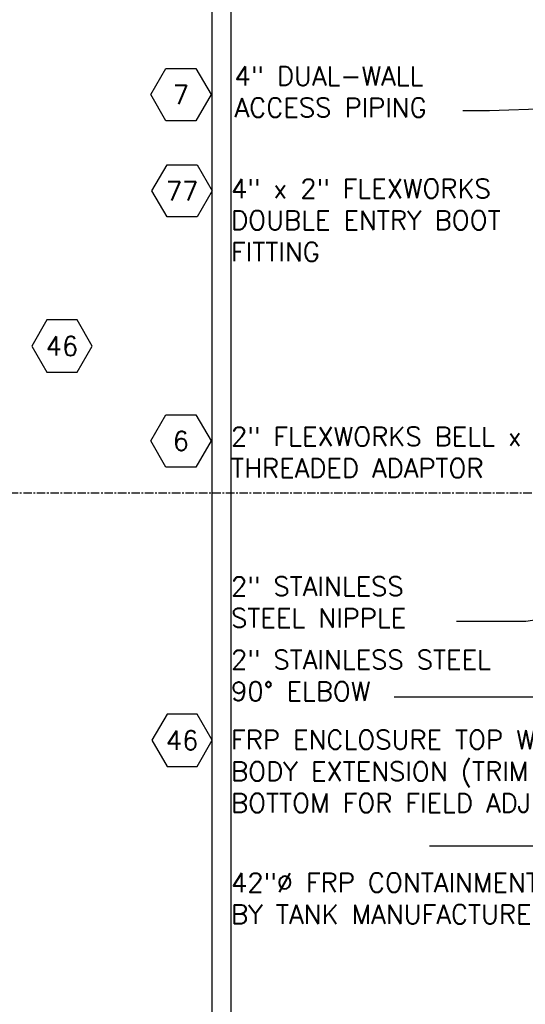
# Model space of a CAD drawing. Extents: x -750 to 90, y 3202 to 3394.
# Tile 38 of 72: x -320 to -290, y 3298 to 3356. Entities that reach past the tile are written whole.
import ezdxf
from ezdxf.enums import TextEntityAlignment as Align

# ---------------------------------------------------------------- set-up
doc = ezdxf.new("R2010")
doc.units = 0
doc.header["$MEASUREMENT"] = 0
doc.linetypes.add('CENTER1', pattern=[0.6625, 0.5, -0.075, 0.0125, -0.075])
doc.layers.get('0').update_dxf_attribs({"linetype": 'CONTINUOUS'})
doc.layers.add('FREEZE-LINES', color=8, linetype='CONTINUOUS', plot=False)
doc.layers.add('TEXT', color=3, linetype='CONTINUOUS')
doc.styles.add('GM2-3$0$SIMPLEX', font='simplex.shx')
doc.styles.add('SIMPLEX', font='simplex')
doc.dimstyles.new('DIM12', dxfattribs={"dimscale": 12, "dimtxt": 0.09375, "dimasz": 0.09375, "dimexe": 0.0625, "dimexo": 0.0625, "dimgap": 0.0625, "dimtad": 1, "dimdec": 4, "dimzin": 3, "dimdsep": 46, "dimlunit": 4, "dimtxsty": 'SIMPLEX', "dimcen": 0, "dimclrd": 3, "dimclre": 3, "dimclrt": 3, "dimadec": 0, "dimazin": 0, "dimtfac": 1, "dimtdec": 4, "dimtmove": 0, "dimatfit": 3, "dimfxl": 1, "dimfrac": 2, "dimtolj": 1, "dimtzin": 3, "dimarcsym": 0})

# ---------------------------------------------------------------- blocks, each defined once
blk = doc.blocks.new('HEX')
at = {"color": 3}
blk.add_lwpolyline([(-0.0577, 0.1), (-0.1155, 0), (-0.0577, -0.1), (0.0577, -0.1), (0.1155, 0), (0.0577, 0.1)], close=True, dxfattribs=at)
at = {"color": 3, "style": 'SIMPLEX'}
blk.add_attdef('D#', text='', height=0.08, dxfattribs=at).set_placement((0, 0), align=Align.MIDDLE)

msp = doc.modelspace()

# ---------------------------------------------------------------- linework, layer by layer
at = {"layer": 'FREEZE-LINES', "color": 8, "linetype": 'Continuous'}
for p, q in [((-308.19746, 3253.50724), (-308.19746, 3393.86845)), ((-307.08631, 3253.50724), (-307.08631, 3393.86845))]:
    msp.add_line(p, q, dxfattribs=at)
at = {"layer": 'FREEZE-LINES', "color": 8, "linetype": 'CENTER1'}
msp.add_line((-198.08631, 3328.13499), (-330.08631, 3328.13499), dxfattribs=at)

# ---------------------------------------------------------------- block references
at = {"layer": 'TEXT'}
ref = msp.add_blockref('HEX', (-310.05864, 3351.74469), dxfattribs=dict(at, xscale=-15.4698778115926, yscale=15.46987781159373, zscale=15.46987781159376, rotation=180))
ref.add_attrib('D#', '7', dxfattribs={"layer": '0', "height": 1.125, "style": 'SIMPLEX'}).set_placement((-310.05864, 3351.74469), align=Align.MIDDLE)
ref = msp.add_blockref('HEX', (-309.98376, 3346.04471), dxfattribs=dict(at, xscale=-15.46987781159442, yscale=15.46987781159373, zscale=15.46987781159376, rotation=180))
ref.add_attrib('D#', '77', dxfattribs={"layer": '0', "height": 1.125, "rotation": 360, "style": 'SIMPLEX'}).set_placement((-309.98376, 3346.04471), align=Align.MIDDLE)
ref = msp.add_blockref('HEX', (-317.10071, 3336.84518), dxfattribs=dict(at, xscale=15.46987781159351, yscale=15.46987781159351, zscale=15.46987781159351))
ref.add_attrib('D#', '46', dxfattribs={"layer": '0', "height": 1.125, "style": 'SIMPLEX'}).set_placement((-317.10071, 3336.84518), align=Align.MIDDLE)
ref = msp.add_blockref('HEX', (-310.05864, 3331.22405), dxfattribs=dict(at, xscale=-15.4698778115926, yscale=15.46987781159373, zscale=15.46987781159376, rotation=180))
ref.add_attrib('D#', '6', dxfattribs={"layer": '0', "height": 1.125, "style": 'SIMPLEX'}).set_placement((-310.05864, 3331.22405), align=Align.MIDDLE)
ref = msp.add_blockref('HEX', (-309.98376, 3313.48517), dxfattribs=dict(at, xscale=15.46987781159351, yscale=15.46987781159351, zscale=15.46987781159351))
ref.add_attrib('D#', '46', dxfattribs={"layer": '0', "height": 1.125, "style": 'SIMPLEX'}).set_placement((-309.98376, 3313.48517), align=Align.MIDDLE)

# ---------------------------------------------------------------- texts
at = {"layer": 'TEXT', "char_height": 1.125, "attachment_point": 1}
for s, insert, width, style in [('\\pt2.16;4" DUAL-WALL ACCESS PIPING', (-306.88289, 3353.41881), 16.4866307, 'SIMPLEX'), ('\\pt2.16;4" x 2" FLEXWORKS DOUBLE ENTRY BOOT FITTING', (-307.08631, 3346.74468), 21.6240354, 'SIMPLEX'), ('\\pt2.16;2" FLEXWORKS BELL x MALE THREADED ADAPTOR', (-307.08631, 3332.051), 24.8477235, 'SIMPLEX'), ('\\pt2.16,16.875;2" STAINLESS\\PSTEEL NIPPLE', (-307.08631, 3323.17022), 21.1244638, 'GM2-3$0$SIMPLEX'), ('2" STAINLESS STEEL 90%%D ELBOW', (-307.08631, 3318.82922), 17.5900207, 'SIMPLEX'), ('FRP ENCLOSURE TOP W/ ROUND BODY EXTENSION (TRIM FROM BOTTOM FOR FIELD ADJUSTMENT)', (-307.08631, 3314.08325), 29.3331407, 'SIMPLEX'), ('\\pt2.16;42"∅ FRP CONTAINMENT COLLAR,\\PBY TANK MANUFACTURER', (-307.08631, 3305.62127), 23.7516087, 'SIMPLEX')]:
    msp.add_mtext(s, dxfattribs=dict(at, insert=insert, width=width, style=style))

# ---------------------------------------------------------------- leaders
at = {"layer": 'TEXT'}
for points in [[(-297.42153, 3365.06378), (-289.33482, 3356.97706), (-285.58131, 3353.22356)], [(-285.08201, 3351.01804), (-291.78857, 3350.79248), (-293.35708, 3350.79248)], [(-259.07922, 3325.25489), (-289.63359, 3320.51885), (-293.73444, 3320.51885)], [(-258.76694, 3324.34228), (-288.8253, 3316.05018), (-297.42417, 3316.05018)]]:
    msp.add_leader(points, dimstyle='DIM12', dxfattribs=at)
at = {"layer": 'TEXT', "linetype": 'Continuous'}
msp.add_leader([(-270.39435, 3315.5712), (-278.69247, 3307.21757), (-295.33706, 3307.21757)], dimstyle='DIM12', override={"dimgap": 0.0625, "dimtad": 0}, dxfattribs=at)

doc.saveas('drawing.dxf')
